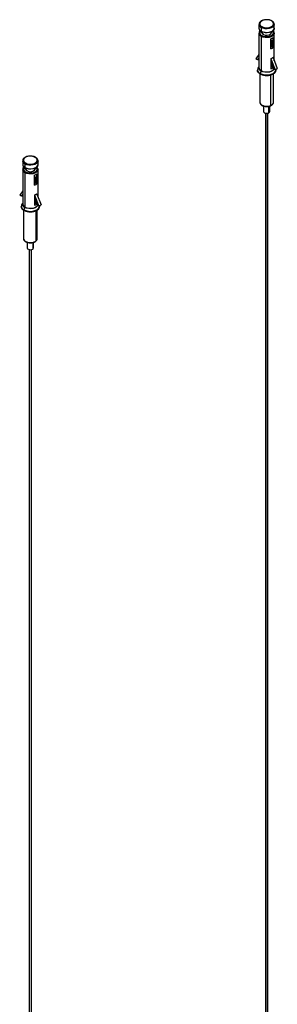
# Model space of a CAD drawing. Header units: millimetres. Extents: x -842 to 422, y -253 to 1425.
# Tile 3 of 11: x -685 to -517, y 784 to 1425. Entities that reach past the tile are written whole.
import ezdxf

# ---------------------------------------------------------------- set-up
doc = ezdxf.new("R2010")
doc.units = ezdxf.units.MM

msp = doc.modelspace()

# ---------------------------------------------------------------- linework, layer by layer
at = {"color": 7, "linetype": 'Continuous', "lineweight": 25}
for p, q in [((-528.9, 1421.75), (-528.9, 1419.38)), ((-528.41, 1418.01), (-526.64, 1415.74)), ((-527.44, 1419.71), (-527.44, 1417.34)), ((-526.02, 1415.22), (-527.39, 1417.16)), ((-521.16, 1415.74), (-519.4, 1418.01)), ((-518.9, 1419.38), (-518.9, 1421.75)), ((-528.9, 1416.03), (-528.9, 1393.69)), ((-527.44, 1413.99), (-527.44, 1391.65)), ((-521.15, 1405.87), (-521.15, 1412.4)), ((-520.82, 1411.4), (-521.15, 1411.58)), ((-520.82, 1411.4), (-520.82, 1407.32)), ((-519.73, 1406.69), (-519.73, 1413.22)), ((-518.9, 1398.02), (-518.9, 1416.03)), ((-520.82, 1407.32), (-519.73, 1406.69)), ((-528.9, 1402.16), (-530.84, 1399.4)), ((-529.75, 1398.77), (-530.84, 1399.4)), ((-528.9, 1399.97), (-529.75, 1398.77)), ((-521.15, 1399.36), (-521.15, 1392.8)), ((-521.14, 1399.31), (-518.38, 1392.21)), ((-519.72, 1400.13), (-516.97, 1393.02)), ((-529.9, 1392.06), (-529.9, 1392.03)), ((-528.9, 1394.19), (-529.32, 1393.66)), ((-527.49, 1391.42), (-528.1, 1389.84)), ((-521.15, 1397.15), (-519.47, 1392.84)), ((-520.9, 1394.17), (-520.9, 1396.53)), ((-520.82, 1394.25), (-520.82, 1396.32)), ((-520.82, 1394.25), (-519.79, 1393.65)), ((-518.38, 1392.21), (-519.47, 1392.84)), ((-517.94, 1392.11), (-517.95, 1392.45)), ((-517.9, 1392.03), (-517.9, 1392.06)), ((-528.4, 1389.74), (-528.4, 1371.12)), ((-528.15, 1389.61), (-528.15, 1389.58)), ((-521.41, 1388.86), (-521.41, 1368.96)), ((-519.4, 1371.12), (-519.4, 1389.74)), ((-525.9, 1368.63), (-525.9, 1365)), ((-522.79, 1368.42), (-522.79, 1364.04)), ((-521.9, 1365), (-521.9, 1368.6)), ((-524.65, 1363.93), (-524.65, 454.56)), ((-523.49, 1363.87), (-523.49, 454.2)), ((-523.15, 454.56), (-523.15, 1363.93)), ((-682.7, 1332.97), (-682.7, 1330.6)), ((-682.7, 1327.25), (-682.7, 1304.9)), ((-682.2, 1329.23), (-680.44, 1326.95)), ((-681.23, 1330.92), (-681.23, 1328.55)), ((-679.82, 1326.43), (-681.19, 1328.38)), ((-674.96, 1326.95), (-673.2, 1329.23)), ((-672.7, 1330.6), (-672.7, 1332.97)), ((-672.7, 1309.23), (-672.7, 1327.25)), ((-681.23, 1325.21), (-681.23, 1302.86)), ((-674.94, 1317.08), (-674.94, 1323.62)), ((-674.62, 1322.61), (-674.94, 1322.8)), ((-674.62, 1322.61), (-674.62, 1318.53)), ((-673.53, 1317.9), (-673.53, 1324.43)), ((-674.62, 1318.53), (-673.53, 1317.9)), ((-682.7, 1313.37), (-684.64, 1310.62)), ((-683.54, 1309.99), (-684.64, 1310.62)), ((-682.7, 1311.19), (-683.54, 1309.99)), ((-674.94, 1310.57), (-674.94, 1304.02)), ((-674.94, 1308.37), (-673.27, 1304.05)), ((-674.93, 1310.53), (-672.18, 1303.42)), ((-673.52, 1311.34), (-670.76, 1304.24)), ((-683.7, 1303.27), (-683.7, 1303.24)), ((-682.7, 1305.41), (-683.11, 1304.87)), ((-681.28, 1302.63), (-681.89, 1301.05)), ((-674.7, 1305.39), (-674.7, 1307.74)), ((-674.62, 1305.47), (-674.62, 1307.54)), ((-674.62, 1305.47), (-673.58, 1304.87)), ((-672.18, 1303.42), (-673.27, 1304.05)), ((-671.74, 1303.33), (-671.75, 1303.67)), ((-671.7, 1303.24), (-671.7, 1303.27)), ((-682.2, 1300.95), (-682.2, 1282.34)), ((-681.94, 1300.82), (-681.94, 1300.79)), ((-674.23, 1300.41), (-674.23, 1280.69)), ((-673.2, 1282.34), (-673.2, 1300.95)), ((-682.2, 1282.34), (-682.2, 1282.25)), ((-679.7, 1279.84), (-679.7, 1276.22)), ((-676.16, 1279.72), (-676.16, 1275.48)), ((-675.7, 1276.22), (-675.7, 1279.83)), ((-678.45, 1275.15), (-678.45, 365.77)), ((-677.12, 1275.11), (-677.12, 365.5)), ((-676.95, 365.77), (-676.95, 1275.15))]:
    msp.add_line(p, q, dxfattribs=at)
at = {"color": 7, "linetype": 'Continuous', "lineweight": 25, "flags": 128}
for points in [[(-520.72, 1423.99), (-521.75, 1424.44), (-522.95, 1424.7), (-524.22, 1424.75), (-525.48, 1424.59), (-526.6, 1424.24), (-527.51, 1423.71), (-528.12, 1423.07), (-528.39, 1422.34), (-528.3, 1421.61), (-527.85, 1420.91), (-527.08, 1420.32)], [(-527.08, 1420.32), (-526.06, 1419.88), (-524.86, 1419.62), (-523.58, 1419.57), (-522.33, 1419.72), (-521.21, 1420.08), (-520.3, 1420.6), (-519.69, 1421.25), (-519.41, 1421.97), (-519.51, 1422.71), (-519.95, 1423.4), (-520.72, 1423.99)], [(-527.39, 1417.16), (-528.23, 1417.81), (-528.49, 1418.13)], [(-518.9, 1421.79), (-518.92, 1421.54), (-519.22, 1420.74), (-519.9, 1420.02), (-520.91, 1419.44), (-522.16, 1419.05), (-523.55, 1418.87), (-524.97, 1418.93), (-526.3, 1419.22), (-527.44, 1419.71)], [(-527.44, 1417.34), (-526.3, 1416.85), (-524.97, 1416.56), (-523.55, 1416.5), (-522.16, 1416.68), (-520.91, 1417.07), (-519.9, 1417.65), (-519.22, 1418.37), (-518.92, 1419.17), (-518.9, 1419.38)], [(-518.97, 1419.23), (-518.98, 1418.97), (-519.28, 1418.18), (-519.95, 1417.47), (-520.95, 1416.9), (-522.18, 1416.51), (-523.55, 1416.34), (-524.95, 1416.39), (-526.27, 1416.68), (-527.39, 1417.16)], [(-527.08, 1414.61), (-526.06, 1414.16), (-524.86, 1413.9), (-523.58, 1413.85), (-522.33, 1414.01), (-521.21, 1414.36), (-520.3, 1414.89), (-519.69, 1415.53), (-519.41, 1416.26), (-519.51, 1416.99), (-519.8, 1417.5)], [(-518.9, 1416.08), (-518.92, 1415.83), (-519.22, 1415.03), (-519.9, 1414.3), (-520.91, 1413.72), (-522.16, 1413.33), (-523.55, 1413.15), (-524.97, 1413.21), (-526.3, 1413.5), (-527.44, 1413.99)], [(-526.02, 1415.22), (-526.62, 1415.71), (-526.64, 1415.74)], [(-528.15, 1389.58), (-526.9, 1389.03), (-525.46, 1388.68), (-523.9, 1388.56), (-522.35, 1388.68), (-520.9, 1389.03), (-519.66, 1389.58), (-518.71, 1390.3), (-518.11, 1391.13), (-517.9, 1392.03), (-517.92, 1392.28)], [(-517.9, 1392.11), (-517.9, 1392.06), (-518.11, 1391.16), (-518.71, 1390.32), (-519.66, 1389.61), (-520.9, 1389.06), (-522.35, 1388.71), (-523.9, 1388.59), (-525.46, 1388.71), (-526.9, 1389.06), (-528.15, 1389.61)], [(-528.1, 1389.84), (-526.87, 1389.29), (-525.44, 1388.95), (-523.9, 1388.83), (-522.37, 1388.95), (-520.94, 1389.29), (-519.71, 1389.84), (-518.76, 1390.55), (-518.17, 1391.37), (-517.97, 1392.26), (-517.97, 1392.38)], [(-519.07, 1392.61), (-519.16, 1392.46), (-519.85, 1391.73), (-520.87, 1391.14), (-522.13, 1390.74), (-523.54, 1390.57), (-524.98, 1390.63), (-526.33, 1390.92), (-527.49, 1391.42)], [(-527.44, 1391.65), (-526.3, 1391.16), (-524.97, 1390.87), (-523.55, 1390.81), (-522.16, 1390.98), (-520.91, 1391.38), (-519.9, 1391.96), (-519.22, 1392.68), (-519.21, 1392.69)], [(-528.4, 1371.12), (-528.35, 1370.71), (-527.97, 1370.01), (-527.26, 1369.39), (-526.27, 1368.92), (-525.1, 1368.62), (-523.83, 1368.53), (-522.57, 1368.64), (-521.41, 1368.96)], [(-525.9, 1365), (-525.87, 1364.78), (-525.57, 1364.36), (-525.02, 1364.04), (-524.3, 1363.87), (-523.52, 1363.87), (-522.79, 1364.04)], [(-674.52, 1335.21), (-675.54, 1335.65), (-676.74, 1335.91), (-678.02, 1335.96), (-679.27, 1335.81), (-680.4, 1335.45), (-681.3, 1334.93), (-681.91, 1334.28), (-682.19, 1333.56), (-682.1, 1332.82), (-681.65, 1332.13), (-680.88, 1331.54)], [(-680.88, 1331.54), (-679.86, 1331.09), (-678.66, 1330.84), (-677.38, 1330.78), (-676.13, 1330.94), (-675, 1331.29), (-674.1, 1331.82), (-673.48, 1332.47), (-673.21, 1333.19), (-673.3, 1333.93), (-673.75, 1334.62), (-674.52, 1335.21)], [(-681.19, 1328.38), (-682.03, 1329.03), (-682.29, 1329.35)], [(-672.7, 1333.01), (-672.71, 1332.76), (-673.01, 1331.96), (-673.7, 1331.24), (-674.7, 1330.65), (-675.95, 1330.26), (-677.34, 1330.09), (-678.76, 1330.14), (-680.09, 1330.43), (-681.23, 1330.92)], [(-681.23, 1328.55), (-680.09, 1328.06), (-678.76, 1327.78), (-677.34, 1327.72), (-675.95, 1327.89), (-674.7, 1328.29), (-673.7, 1328.87), (-673.01, 1329.59), (-672.71, 1330.39), (-672.7, 1330.6)], [(-672.7, 1327.29), (-672.71, 1327.04), (-673.01, 1326.24), (-673.7, 1325.52), (-674.7, 1324.94), (-675.95, 1324.55), (-677.34, 1324.37), (-678.76, 1324.43), (-680.09, 1324.72), (-681.23, 1325.21)], [(-672.77, 1330.45), (-672.78, 1330.19), (-673.08, 1329.4), (-673.75, 1328.69), (-674.74, 1328.11), (-675.97, 1327.72), (-677.35, 1327.55), (-678.75, 1327.61), (-680.06, 1327.89), (-681.19, 1328.38)], [(-680.88, 1325.82), (-679.86, 1325.38), (-678.66, 1325.12), (-677.38, 1325.07), (-676.13, 1325.22), (-675, 1325.58), (-674.1, 1326.1), (-673.48, 1326.75), (-673.21, 1327.47), (-673.3, 1328.21), (-673.59, 1328.72)], [(-679.82, 1326.43), (-680.42, 1326.93), (-680.44, 1326.95)], [(-681.94, 1300.79), (-680.7, 1300.24), (-679.25, 1299.9), (-677.7, 1299.78), (-676.15, 1299.9), (-674.7, 1300.24), (-673.46, 1300.79), (-672.5, 1301.51), (-671.9, 1302.35), (-671.7, 1303.24), (-671.71, 1303.5)], [(-671.7, 1303.32), (-671.7, 1303.27), (-671.9, 1302.37), (-672.5, 1301.54), (-673.46, 1300.82), (-674.7, 1300.27), (-676.15, 1299.93), (-677.7, 1299.81), (-679.25, 1299.93), (-680.7, 1300.27), (-681.94, 1300.82)], [(-681.89, 1301.05), (-680.67, 1300.51), (-679.23, 1300.17), (-677.7, 1300.05), (-676.16, 1300.17), (-674.73, 1300.51), (-673.5, 1301.05), (-672.56, 1301.76), (-671.97, 1302.59), (-671.77, 1303.48), (-671.77, 1303.6)], [(-672.87, 1303.82), (-672.95, 1303.68), (-673.64, 1302.95), (-674.66, 1302.36), (-675.93, 1301.96), (-677.34, 1301.78), (-678.78, 1301.84), (-680.13, 1302.13), (-681.28, 1302.63)], [(-681.23, 1302.86), (-680.09, 1302.37), (-678.76, 1302.08), (-677.34, 1302.02), (-675.95, 1302.2), (-674.7, 1302.59), (-673.7, 1303.17), (-673.01, 1303.9), (-673.01, 1303.9)], [(-682.2, 1282.25), (-682.14, 1281.91), (-681.74, 1281.2), (-681.03, 1280.59), (-680.04, 1280.12), (-678.86, 1279.83), (-677.59, 1279.74), (-676.33, 1279.87), (-675.17, 1280.19), (-674.23, 1280.69)], [(-679.7, 1276.22), (-679.69, 1276.11), (-679.46, 1275.67), (-678.97, 1275.32), (-678.28, 1275.11), (-677.51, 1275.07), (-676.76, 1275.2), (-676.16, 1275.48)], [(-676.16, 1275.48), (-675.79, 1275.88), (-675.7, 1276.22)]]:
    msp.add_lwpolyline(points, dxfattribs=at)
at = {"color": 7, "linetype": 'Continuous', "lineweight": 25}
for centre, radius, start, end in [((-520.57, 1423.79), 0.252, 65.70875, 125.61619), ((-526.43, 1421.98), 2.49, 186.42565, 246.08038), ((-526.44, 1419.6), 2.47, 185.11548, 246.20466), ((-526.44, 1416.41), 1.92, 145.18157, 250.25617), ((-526.67, 1419.67), 0.768, 122.60548, 177.39452), ((-527.13, 1417.33), 0.307, 177.64852, 212.3492), ((-526.43, 1416.27), 2.49, 186.42565, 246.08038), ((-526.67, 1413.96), 0.768, 122.60548, 177.39452), ((-523.94, 1418.71), 4.07, 239.12692, 313.03369), ((-522.75, 1416.81), 4.69, 289.97286, 310.02177), ((-522.56, 1408.96), 2.39, 306.26363, 316.54475), ((-522.75, 1410.28), 4.69, 289.97286, 310.02177), ((-526.91, 1392.32), 3.01, 185.62978, 245.69036), ((-527.23, 1392.22), 2.54, 145.47098, 249.98029), ((-526.68, 1393.53), 2.26, 169.65684, 249.22598), ((-526.44, 1393.91), 2.47, 185.11548, 246.20466), ((-528.09, 1391.66), 0.651, 337.97884, 358.89185), ((-522.56, 1395.9), 2.39, 306.26363, 316.54475), ((-522.75, 1397.21), 4.69, 289.97286, 310.02177), ((-519.98, 1396.62), 4.69, 289.97286, 310.02177), ((-527.49, 1389.59), 0.651, 157.97884, 178.89185), ((-528.1, 1389.57), 0.0437, 170.78596, 309.20329), ((-523.9, 1397.45), 8.94, 242.20139, 298.08321), ((-521.63, 1368.92), 0.225, 303.47097, 9.8837), ((-521.94, 1371.47), 2.56, 281.99178, 352.30098), ((-523.02, 1365.14), 1.13, 281.55788, 352.73488), ((-674.37, 1335.01), 0.252, 65.70875, 125.61619), ((-680.23, 1333.2), 2.49, 186.42565, 246.08038), ((-680.24, 1330.82), 2.47, 185.11548, 246.20466), ((-680.23, 1327.48), 2.49, 186.42565, 246.08038), ((-680.23, 1327.62), 1.92, 145.18157, 250.25617), ((-680.47, 1330.89), 0.768, 122.60548, 177.39452), ((-680.93, 1328.54), 0.307, 177.64852, 212.3492), ((-680.47, 1325.17), 0.768, 122.60548, 177.39452), ((-677.73, 1329.92), 4.07, 239.12692, 313.03369), ((-676.54, 1328.03), 4.69, 289.97286, 310.02177), ((-676.36, 1320.18), 2.39, 306.26363, 316.54475), ((-676.54, 1321.49), 4.69, 289.97286, 310.02177), ((-680.7, 1303.54), 3.01, 185.62978, 245.69036), ((-681.03, 1303.44), 2.54, 145.47098, 249.98029), ((-680.48, 1304.74), 2.26, 168.99207, 249.27675), ((-680.24, 1305.12), 2.47, 185.11548, 246.20466), ((-681.89, 1302.88), 0.651, 337.97884, 358.89185), ((-676.36, 1307.11), 2.39, 306.26363, 316.54475), ((-676.54, 1308.43), 4.69, 289.97286, 310.02177), ((-673.78, 1307.83), 4.69, 289.97286, 310.02177), ((-681.29, 1300.81), 0.651, 157.97884, 178.89185), ((-681.9, 1300.79), 0.0437, 170.78596, 309.20329), ((-677.7, 1308.66), 8.94, 242.20139, 298.08321), ((-675.22, 1282.45), 2.03, 299.41021, 356.83259), ((-674.49, 1280.67), 0.263, 308.37908, 4.27238)]:
    msp.add_arc(centre, radius, start, end, dxfattribs=at)
for points, knots in [([(-523.98, 1424.82), (-524.18, 1424.83), (-524.8, 1424.84), (-525.81, 1424.65), (-526.92, 1424.28), (-527.86, 1423.72), (-528.51, 1423.05), (-528.87, 1422.35), (-528.87, 1421.89), (-528.87, 1421.7)], [0, 0, 0, 0, 0.077657, 0.241955, 0.407038, 0.573623, 0.741834, 0.888915, 1, 1, 1, 1]), ([(-520.47, 1424.02), (-520.64, 1424.11), (-521.13, 1424.37), (-522.08, 1424.67), (-523.12, 1424.85), (-523.76, 1424.83), (-523.98, 1424.82)], [0, 0, 0, 0, 0.173887, 0.501355, 0.828195, 1, 1, 1, 1]), ([(-518.94, 1421.8), (-518.93, 1421.88), (-518.9, 1422.23), (-519.16, 1422.82), (-519.67, 1423.49), (-520.21, 1423.85), (-520.47, 1424.02)], [0, 0, 0, 0, 0.0920768, 0.3950531, 0.6995907, 1, 1, 1, 1]), ([(-528.86, 1419.37), (-528.87, 1419.28), (-528.91, 1418.92), (-528.76, 1418.49), (-528.53, 1418.21), (-528.48, 1418.15)], [0, 0, 0, 0, 0.221286, 0.83838, 1, 1, 1, 1]), ([(-528.13, 1417.66), (-528.26, 1417.54), (-528.6, 1417.22), (-528.87, 1416.63), (-528.87, 1416.18), (-528.87, 1415.98)], [0, 0, 0, 0, 0.2576975, 0.6805972, 1, 1, 1, 1]), ([(-518.94, 1416.08), (-518.93, 1416.16), (-518.9, 1416.51), (-519.13, 1417.08), (-519.49, 1417.49), (-519.66, 1417.68)], [0, 0, 0, 0, 0.138834, 0.595665, 1, 1, 1, 1]), ([(-528.9, 1399.33), (-529.02, 1399.29), (-529.37, 1399.14), (-529.6, 1398.92), (-529.75, 1398.77)], [0, 0, 0, 0, 0.316533, 1, 1, 1, 1]), ([(-521.14, 1399.31), (-521.14, 1399.32), (-521.14, 1399.34), (-521.15, 1399.35), (-521.15, 1399.36)], [0, 0, 0, 0, 0.5003696, 1, 1, 1, 1]), ([(-519.72, 1400.13), (-519.92, 1399.97), (-520.32, 1399.66), (-520.87, 1399.43), (-521.14, 1399.31)], [0, 0, 0, 0, 0.5, 1, 1, 1, 1]), ([(-519.73, 1400.17), (-519.73, 1400.17), (-519.73, 1400.15), (-519.73, 1400.14), (-519.72, 1400.13)], [0, 0, 0, 0, 0.4990458, 1, 1, 1, 1]), ([(-528.07, 1389.54), (-528.64, 1389.87), (-529.21, 1390.21), (-529.36, 1390.65), (-529.36, 1390.65)], [0, 0, 0, 0, 0.991889, 1, 1, 1, 1]), ([(-528.36, 1371.07), (-528.36, 1370.91), (-528.36, 1370.5), (-528, 1369.88), (-527.39, 1369.28), (-526.52, 1368.78), (-525.46, 1368.46), (-524.57, 1368.31), (-524.07, 1368.33), (-523.96, 1368.33)], [0, 0, 0, 0, 0.100184, 0.261018, 0.425906, 0.599336, 0.776593, 0.953573, 1, 1, 1, 1]), ([(-523.96, 1368.33), (-523.67, 1368.33), (-522.98, 1368.34), (-522.14, 1368.51), (-521.65, 1368.68), (-521.51, 1368.74)], [0, 0, 0, 0, 0.3403949, 0.8033533, 1, 1, 1, 1]), ([(-521.51, 1368.74), (-521.33, 1368.81), (-520.82, 1369.02), (-520.15, 1369.49), (-519.63, 1370.14), (-519.39, 1370.73), (-519.43, 1371.08), (-519.44, 1371.18)], [0, 0, 0, 0, 0.14294, 0.416505, 0.664498, 0.900849, 1, 1, 1, 1]), ([(-677.77, 1336.04), (-677.97, 1336.04), (-678.59, 1336.05), (-679.61, 1335.86), (-680.72, 1335.49), (-681.65, 1334.94), (-682.3, 1334.27), (-682.67, 1333.56), (-682.67, 1333.11), (-682.66, 1332.91)], [0, 0, 0, 0, 0.077657, 0.241955, 0.407038, 0.573623, 0.741834, 0.888915, 1, 1, 1, 1]), ([(-674.27, 1335.24), (-674.44, 1335.33), (-674.92, 1335.58), (-675.88, 1335.88), (-676.91, 1336.06), (-677.55, 1336.05), (-677.77, 1336.04)], [0, 0, 0, 0, 0.173887, 0.501355, 0.828195, 1, 1, 1, 1]), ([(-672.73, 1333.02), (-672.73, 1333.1), (-672.69, 1333.44), (-672.96, 1334.03), (-673.47, 1334.71), (-674, 1335.06), (-674.27, 1335.24)], [0, 0, 0, 0, 0.0920768, 0.3950531, 0.6995907, 1, 1, 1, 1]), ([(-682.66, 1330.59), (-682.67, 1330.49), (-682.71, 1330.14), (-682.55, 1329.7), (-682.32, 1329.43), (-682.27, 1329.37)], [0, 0, 0, 0, 0.221286, 0.83838, 1, 1, 1, 1]), ([(-681.93, 1328.87), (-682.05, 1328.75), (-682.39, 1328.43), (-682.67, 1327.85), (-682.66, 1327.39), (-682.66, 1327.2)], [0, 0, 0, 0, 0.2576975, 0.6805972, 1, 1, 1, 1]), ([(-672.73, 1327.3), (-672.73, 1327.38), (-672.69, 1327.72), (-672.93, 1328.29), (-673.29, 1328.7), (-673.46, 1328.89)], [0, 0, 0, 0, 0.138834, 0.595665, 1, 1, 1, 1]), ([(-682.7, 1310.55), (-682.81, 1310.5), (-683.17, 1310.36), (-683.39, 1310.14), (-683.54, 1309.99)], [0, 0, 0, 0, 0.316533, 1, 1, 1, 1]), ([(-674.93, 1310.53), (-674.94, 1310.54), (-674.94, 1310.55), (-674.94, 1310.57), (-674.94, 1310.57)], [0, 0, 0, 0, 0.5003696, 1, 1, 1, 1]), ([(-673.52, 1311.34), (-673.72, 1311.19), (-674.12, 1310.87), (-674.66, 1310.64), (-674.93, 1310.53)], [0, 0, 0, 0, 0.5, 1, 1, 1, 1]), ([(-673.53, 1311.39), (-673.53, 1311.38), (-673.53, 1311.37), (-673.52, 1311.35), (-673.52, 1311.34)], [0, 0, 0, 0, 0.4990458, 1, 1, 1, 1]), ([(-681.87, 1300.75), (-682.43, 1301.09), (-683, 1301.43), (-683.15, 1301.87), (-683.15, 1301.87)], [0, 0, 0, 0, 0.991889, 1, 1, 1, 1]), ([(-682.16, 1282.23), (-682.15, 1282.05), (-682.12, 1281.62), (-681.72, 1281), (-681.06, 1280.41), (-680.16, 1279.94), (-679.08, 1279.64), (-678.17, 1279.51), (-677.66, 1279.54), (-677.55, 1279.55)], [0, 0, 0, 0, 0.110466, 0.268384, 0.431771, 0.60318, 0.777398, 0.951249, 1, 1, 1, 1]), ([(-674.33, 1280.46), (-674.19, 1280.57), (-673.79, 1280.87), (-673.38, 1281.45), (-673.16, 1282.05), (-673.22, 1282.37), (-673.24, 1282.45)], [0, 0, 0, 0, 0.198041, 0.5717673, 0.8929201, 1, 1, 1, 1]), ([(-677.55, 1279.55), (-677.27, 1279.56), (-676.58, 1279.58), (-675.55, 1279.83), (-674.78, 1280.16), (-674.42, 1280.4), (-674.33, 1280.46)], [0, 0, 0, 0, 0.234851, 0.562414, 0.892546, 1, 1, 1, 1])]:
    msp.add_open_spline(points, degree=3, knots=knots, dxfattribs=at)
for points in [[(-521.15, 1399.36), (-520.87, 1399.47), (-520.33, 1399.7), (-519.93, 1400.02), (-519.73, 1400.17)], [(-528.15, 1389.61), (-528.65, 1389.96), (-529.66, 1390.68), (-529.82, 1391.6), (-529.9, 1392.06)], [(-674.94, 1310.57), (-674.67, 1310.69), (-674.13, 1310.92), (-673.73, 1311.23), (-673.53, 1311.39)], [(-681.94, 1300.82), (-682.45, 1301.18), (-683.45, 1301.9), (-683.62, 1302.81), (-683.7, 1303.27)]]:
    msp.add_open_spline(points, degree=3, dxfattribs=at)

doc.saveas('drawing.dxf')
